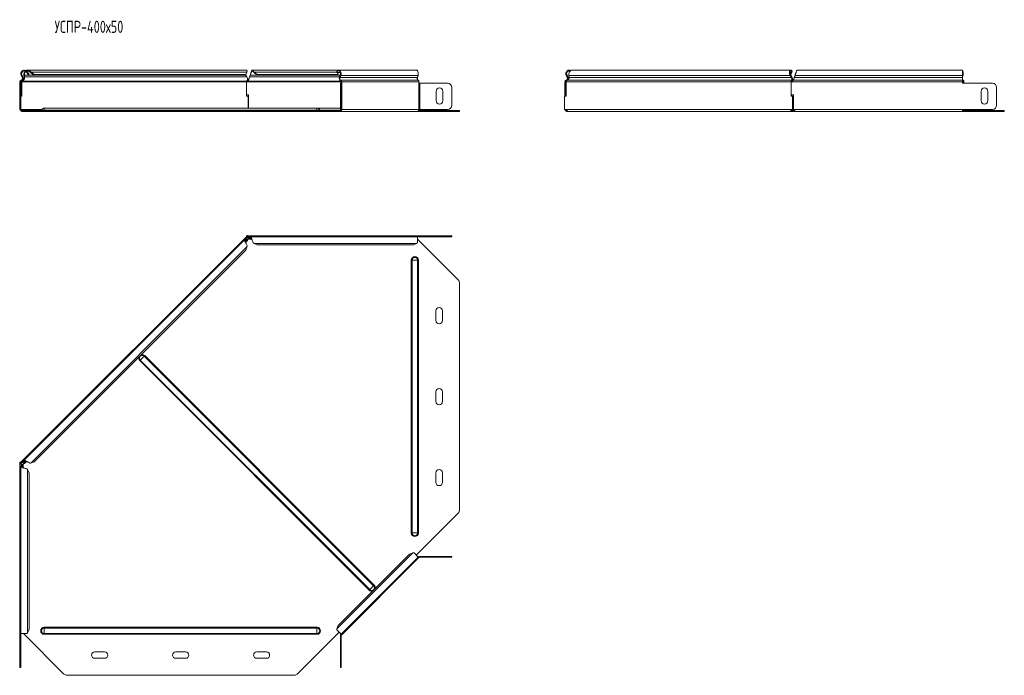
# Model space of a CAD drawing. Header units: millimetres. Extents: x -119 to 1501, y -7903 to 292.
# Tile 3 of 11: x -105 to 1111, y -5098 to -4288. Entities that reach past the tile are written whole.
import ezdxf

# ---------------------------------------------------------------- set-up
doc = ezdxf.new("R2010")
doc.units = ezdxf.units.MM
doc.styles.add('SLDTEXTSTYLE0', font='TXT', dxfattribs={"width": 0.7, "bigfont": 'bigfont'})

msp = doc.modelspace()

# ---------------------------------------------------------------- linework, layer by layer
at = {"color": 7, "linetype": 'Continuous', "lineweight": 15}
for p, q in [((-97.1, -4352.1), (-96.4, -4351.4)), ((-96.4, -4353), (-95.5, -4352.6)), ((-96.4, -4353), (-94.6, -4356.3)), ((174.3, -4350.2), (-95.6, -4350.2)), ((-95.5, -4352.6), (-93.7, -4355.8)), ((-93.2, -4352.1), (-92.8, -4351.4)), ((-91.8, -4353), (-91.2, -4352.6)), ((-91.8, -4353), (-88, -4356.3)), ((-91.2, -4352.6), (-87.4, -4355.8)), ((174.1, -4355.8), (175.5, -4352.6)), ((288.6, -4350.2), (182, -4350.2)), ((183, -4352.1), (183, -4351.4)), ((184.3, -4352.6), (188, -4355.8)), ((184.3, -4353), (184.3, -4352.6)), ((184.3, -4353), (188, -4356.3)), ((286.9, -4352.1), (286.4, -4351.4)), ((287.3, -4353), (286.7, -4352.6)), ((288.1, -4355.8), (286.7, -4352.6)), ((288.7, -4356.3), (287.3, -4353)), ((384.1, -4350.2), (288.6, -4350.2)), ((386.2, -4350.2), (384.1, -4350.2)), ((386.2, -4351.3), (386.2, -4350.2)), ((847.6, -4350.2), (577.7, -4350.2)), ((848.2, -4353), (847, -4355.8)), ((848.8, -4352.6), (847.4, -4355.8)), ((848.2, -4353), (848.8, -4352.6)), ((848.6, -4352.1), (849.1, -4351.4)), ((1059.5, -4350.2), (855.4, -4350.2)), ((1059.5, -4356.8), (1059.5, -4350.2)), ((-105, -4364.5), (-105, -4366.5)), ((-105, -4366.5), (-104, -4366.5)), ((-105, -4371.5), (-105, -4366.5)), ((-104, -4364.5), (-104, -4366.5)), ((-104, -4366.5), (-104, -4371.5)), ((-102.8, -4364.5), (-103.5, -4364.5)), ((-103.5, -4382.3), (-103.5, -4364.5)), ((-103.4, -4356.8), (-102.2, -4359.2)), ((-102.8, -4382.3), (-102.8, -4364.5)), ((-102.5, -4356.3), (-101.3, -4358.7)), ((-102, -4363.7), (-102.2, -4363.1)), ((-100.3, -4356.8), (-99.6, -4356.3)), ((-100, -4359.2), (-100.3, -4356.8)), ((-100, -4359.2), (-99.3, -4358.7)), ((-99.3, -4358.7), (-99.6, -4356.3)), ((-93.7, -4355.8), (-94.6, -4356.3)), ((-87.4, -4355.8), (-88, -4356.3)), ((173.5, -4356.3), (-88, -4356.3)), ((174.1, -4355.8), (-87.4, -4355.8)), ((173.5, -4356.3), (174.1, -4355.8)), ((173.8, -4356.1), (173.9, -4356.3)), ((173.9, -4356.3), (175.4, -4358.7)), ((175.1, -4364.5), (175.1, -4382.3)), ((176.4, -4364.5), (175.1, -4364.5)), ((176.9, -4363.7), (176.9, -4362.8)), ((178.1, -4360.3), (178.1, -4360.3)), ((178.6, -4358.7), (179.4, -4356.3)), ((288.1, -4355.8), (188, -4355.8)), ((188, -4355.8), (188, -4356.3)), ((288.7, -4356.3), (188, -4356.3)), ((288.7, -4356.3), (288.1, -4355.8)), ((290.8, -4356.3), (288.7, -4356.3)), ((290.8, -4356.3), (289.9, -4358.7)), ((291.4, -4356.8), (290.5, -4359.2)), ((291, -4366.5), (292, -4366.5)), ((291, -4371.5), (291, -4366.5)), ((291.8, -4364.5), (291.8, -4366.5)), ((292, -4366.5), (292, -4371.5)), ((292.5, -4366.5), (292, -4366.5)), ((292.5, -4364.5), (292.5, -4366.5)), ((386, -4359.2), (386.9, -4356.8)), ((386.2, -4358.7), (386.2, -4358.6)), ((386.2, -4358.7), (386.2, -4362)), ((387.9, -4366.5), (387.9, -4364.5)), ((389, -4366.5), (387.9, -4366.5)), ((389, -4366.5), (423.4, -4366.5)), ((568.4, -4364.5), (568.4, -4380.8)), ((568.4, -4364.5), (569.4, -4364.5)), ((569.4, -4364.5), (569.4, -4380.8)), ((570, -4363.7), (569.7, -4362.8)), ((569.8, -4364.5), (569.8, -4382.3)), ((569.9, -4356.8), (570.8, -4356.3)), ((571.2, -4359.2), (569.9, -4356.8)), ((572.1, -4358.7), (570.8, -4356.3)), ((571.2, -4359.2), (572.1, -4358.7)), ((573.1, -4356.8), (573.4, -4359.2)), ((846.6, -4356.8), (847.3, -4356.3)), ((848.1, -4359.2), (846.6, -4356.8)), ((847.4, -4355.8), (847.1, -4356.1)), ((848.8, -4358.7), (847.3, -4356.3)), ((847.7, -4382.3), (847.7, -4364.5)), ((848.4, -4364.5), (847.7, -4364.5)), ((848, -4380.8), (848, -4364.5)), ((848, -4364.5), (849.7, -4364.5)), ((848.1, -4359.2), (848.8, -4358.7)), ((848.5, -4363.7), (848.3, -4362.8)), ((851.5, -4360.3), (851.5, -4360.3)), ((852.8, -4356.3), (851.9, -4358.7)), ((852.8, -4356.8), (851.9, -4359.2)), ((851.9, -4359.2), (851.9, -4358.7)), ((852.8, -4356.8), (852.8, -4356.3)), ((1059.6, -4356.3), (1059.5, -4356.5)), ((1059.5, -4356.8), (1059.5, -4359.2)), ((1060.2, -4356.8), (1059.5, -4358.6)), ((1059.5, -4362.8), (1059.5, -4359.2)), ((1059.5, -4364.5), (1059.5, -4362.8)), ((1059.5, -4364.5), (1059.5, -4366.5)), ((1096.7, -4366.5), (1059.5, -4366.5)), ((1060.6, -4364.5), (1060.6, -4366.5)), ((1061.3, -4364.5), (1061.3, -4366.5)), ((-105, -4393.7), (-105, -4371.5)), ((-104, -4393.7), (-104, -4371.5)), ((291, -4371.5), (291, -4393.7)), ((292, -4371.5), (292, -4393.7)), ((409.4, -4388.2), (409.4, -4376.2)), ((417.4, -4376.2), (417.4, -4388.2)), ((428.4, -4371.5), (428.4, -4393.7)), ((428.4, -4371.5), (428.4, -4393.7)), ((1082.7, -4388.2), (1082.7, -4376.2)), ((1090.7, -4376.2), (1090.7, -4388.2)), ((1101.7, -4393.7), (1101.7, -4371.5)), ((-105.3, -4382.3), (-105.3, -4398.7)), ((-105.3, -4382.3), (-105, -4382.3)), ((-104, -4382.3), (-102.8, -4382.3)), ((177.4, -4380.8), (175.1, -4380.8)), ((175.1, -4382.3), (176.9, -4382.3)), ((176.9, -4397.2), (176.9, -4382.3)), ((177.4, -4397.2), (177.4, -4380.8)), ((568, -4398.7), (568, -4382.3)), ((569.8, -4382.3), (568, -4382.3)), ((568.4, -4380.8), (569.4, -4380.8)), ((568.4, -4382.3), (568.4, -4380.8)), ((569.4, -4382.3), (569.4, -4380.8)), ((849.6, -4382.3), (847.7, -4382.3)), ((848, -4380.8), (850.7, -4380.8)), ((848.4, -4382.3), (848.4, -4380.8)), ((849.6, -4382.3), (849.6, -4398.7)), ((849.6, -4382.3), (850.3, -4382.3)), ((850.3, -4382.3), (850.3, -4398.7)), ((850.7, -4380.8), (850.7, -4398.7)), ((-105.3, -4398.7), (-105, -4398.7)), ((-105, -4398.7), (-105, -4393.7)), ((-104, -4398.7), (-105, -4398.7)), ((-104, -4393.7), (-104, -4398.7)), ((-103.7, -4398.7), (-103.9, -4398.7)), ((-100.8, -4400.2), (-102.5, -4400.2)), ((-100.8, -4401.2), (-102.5, -4401.2)), ((-100.8, -4400.2), (-100.8, -4401.2)), ((-50.6, -4400.2), (-100.8, -4400.2)), ((-50.6, -4401.2), (-100.8, -4401.2)), ((262, -4397.2), (-75, -4397.2)), ((-50.6, -4400.2), (-47, -4400.2)), ((-47, -4401.2), (-50.6, -4401.2)), ((-47, -4400.2), (234.1, -4400.2)), ((-47, -4401.2), (234.1, -4401.2)), ((234.1, -4400.2), (237.6, -4400.2)), ((237.6, -4401.2), (234.1, -4401.2)), ((289.3, -4400.2), (237.6, -4400.2)), ((289.3, -4401.2), (237.6, -4401.2)), ((291, -4397.2), (262, -4397.2)), ((289.3, -4400.2), (289.3, -4401.2)), ((290.7, -4400.2), (289.3, -4400.2)), ((290.7, -4401.2), (289.3, -4401.2)), ((290.7, -4401.2), (386.2, -4401.2)), ((291, -4398.7), (291, -4393.7)), ((292, -4398.7), (291, -4398.7)), ((292, -4393.7), (292, -4398.7)), ((292, -4398.7), (292.5, -4398.7)), ((436.4, -4401.2), (386.2, -4401.2)), ((436.4, -4400.2), (387.6, -4400.2)), ((387.9, -4398.7), (389, -4398.7)), ((423.4, -4398.7), (389, -4398.7)), ((436.4, -4400.2), (437.9, -4400.2)), ((437.9, -4401.2), (436.4, -4401.2)), ((437.9, -4400.2), (437.9, -4401.2)), ((568.8, -4398.7), (568, -4398.7)), ((568.8, -4398.7), (568.9, -4398.7)), ((570.9, -4401.2), (570.9, -4400.2)), ((572.3, -4401.2), (570.9, -4401.2)), ((572.3, -4401.2), (848.8, -4401.2)), ((848.7, -4398.7), (848.8, -4398.7)), ((849.6, -4398.7), (848.8, -4398.7)), ((848.8, -4400.2), (848.8, -4401.2)), ((852.4, -4400.2), (848.8, -4400.2)), ((852.4, -4401.2), (848.8, -4401.2)), ((849.6, -4398.7), (850.3, -4398.7)), ((850.7, -4397.2), (850.3, -4397.2)), ((852.4, -4400.5), (852.4, -4401.2)), ((852.4, -4401.2), (1059.5, -4401.2)), ((1059.5, -4401.2), (1059.5, -4398.7)), ((1059.5, -4398.7), (1096.7, -4398.7)), ((1059.7, -4399.5), (1059.5, -4399.2)), ((1109.8, -4400.2), (1059.5, -4400.2)), ((1109.8, -4401.2), (1059.5, -4401.2)), ((1109.8, -4400.2), (1111.2, -4400.2)), ((1111.2, -4401.2), (1109.8, -4401.2)), ((1111.2, -4400.2), (1111.2, -4401.2)), ((174.4, -4556.4), (-103.5, -4834.3)), ((172.5, -4559.7), (-100.2, -4832.4)), ((173.3, -4559.7), (173.9, -4560.3)), ((173.3, -4559.7), (174.8, -4560)), ((173.6, -4563), (176, -4560.6)), ((173.9, -4560.3), (175.4, -4560.6)), ((174.4, -4556.4), (174.8, -4556)), ((174.4, -4556.4), (175.1, -4557.1)), ((174.7, -4555), (174.7, -4556)), ((176.4, -4555), (174.7, -4555)), ((176.4, -4556), (174.7, -4556)), ((174.8, -4560), (175.4, -4560.6)), ((174.9, -4557.7), (175.1, -4557.9)), ((175.1, -4557.1), (176.2, -4556)), ((175.8, -4555), (176.2, -4554.6)), ((176.2, -4554.6), (176.6, -4555)), ((176.4, -4555), (176.4, -4556)), ((386.2, -4555), (176.4, -4555)), ((176.9, -4556.6), (176.9, -4556.3)), ((178.1, -4559.1), (181.5, -4559.1)), ((178.6, -4557.8), (179.4, -4556.5)), ((178.6, -4558.7), (179.4, -4557.4)), ((178.6, -4557.8), (178.6, -4558.7)), ((179.4, -4556.5), (179.4, -4557.4)), ((386.2, -4556), (180, -4556)), ((386.2, -4556), (386.2, -4555)), ((386.2, -4555), (423.4, -4555)), ((386.2, -4563.6), (386.2, -4556)), ((386.2, -4556), (423.4, -4556)), ((386.2, -4559.1), (436.4, -4609.4)), ((423.4, -4555), (428.4, -4555)), ((428.4, -4556), (423.4, -4556)), ((428.4, -4555), (428.4, -4556)), ((174.1, -4572.6), (-87.4, -4834)), ((174.1, -4572.6), (175.5, -4568.7)), ((174.3, -4564.4), (174.3, -4564.4)), ((184.3, -4564.5), (188, -4566.2)), ((381.2, -4566.2), (188, -4566.2)), ((381.2, -4566.2), (384.9, -4564.5)), ((437.9, -4894), (437.9, -4612.9)), ((408.9, -4659.5), (408.9, -4647.5)), ((416.9, -4647.5), (416.9, -4659.5)), ((408.9, -4759.5), (408.9, -4747.5)), ((416.9, -4747.5), (416.9, -4759.5)), ((-105.3, -4836.1), (-105, -4835.8)), ((-105.3, -4836.1), (-105, -4836.5)), ((-105, -4834.6), (-105, -4836.3)), ((-105, -4834.6), (-104, -4834.6)), ((-105, -4836.3), (-104, -4836.3)), ((-105, -4836.3), (-105, -5046.1)), ((-104, -4834.8), (-103.5, -4834.3)), ((-104, -4834.6), (-104, -4836.3)), ((-104, -4836.2), (-102.8, -4835)), ((-104, -4840), (-104, -5046.1)), ((-103.7, -4836.8), (-103.4, -4836.8)), ((-102.8, -4835), (-103.5, -4834.3)), ((-103.4, -4839.4), (-102.2, -4838.5)), ((-103.4, -4839.4), (-102.5, -4839.4)), ((-102.5, -4839.4), (-101.3, -4838.5)), ((-102, -4835), (-102.2, -4834.9)), ((-102.2, -4838.5), (-101.3, -4838.5)), ((-100.9, -4841.4), (-100.9, -4838.1)), ((-100.3, -4833.2), (-99.6, -4833.9)), ((-100, -4834.7), (-100.3, -4833.2)), ((-100, -4834.7), (-99.3, -4835.4)), ((-99.3, -4835.4), (-99.6, -4833.9)), ((-99.4, -4836), (-97, -4833.6)), ((-95.6, -4834.2), (-95.6, -4834.2)), ((-91.2, -4835.4), (-87.4, -4834)), ((-93.7, -4847.9), (-95.5, -4844.2)), ((-93.7, -4847.9), (-93.7, -5041.1)), ((408.9, -4859.5), (408.9, -4847.5)), ((416.9, -4847.5), (416.9, -4859.5)), ((436.4, -4897.6), (384.8, -4949.2)), ((376.5, -4948), (288.1, -5036.4)), ((380.3, -4946.6), (376.5, -4948)), ((387.2, -4951.7), (381.9, -4946.4)), ((389, -4951), (423.4, -4951)), ((423.4, -4951), (428.4, -4951)), ((428.4, -4951), (428.4, -4952)), ((291.8, -5047.2), (387.2, -4951.7)), ((387.9, -4952.4), (292.5, -5047.9)), ((387.9, -4952.4), (387.2, -4951.7)), ((389, -4952), (423.4, -4952)), ((428.4, -4952), (423.4, -4952)), ((288.1, -5036.4), (286.7, -5040.3)), ((-105, -5046.1), (-104, -5046.1)), ((-105, -5083.3), (-105, -5046.1)), ((-104, -5046.1), (-96.4, -5046.1)), ((-104, -5083.3), (-104, -5046.1)), ((-50.6, -5096.4), (-100.8, -5046.1)), ((-95.5, -5044.8), (-93.7, -5041.1)), ((289.3, -5044.7), (237.6, -5096.4)), ((286.4, -5041.8), (291.8, -5047.2)), ((291.6, -5047), (292.5, -5047.9)), ((291, -5048.9), (291, -5083.3)), ((292, -5048.9), (292, -5083.3)), ((-12.5, -5068.8), (-0.5, -5068.8)), ((87.5, -5068.8), (99.5, -5068.8)), ((187.5, -5068.8), (199.5, -5068.8)), ((-105, -5088.3), (-105, -5083.3)), ((-104, -5083.3), (-104, -5088.3)), ((-0.5, -5076.8), (-12.5, -5076.8)), ((99.5, -5076.8), (87.5, -5076.8)), ((199.5, -5076.8), (187.5, -5076.8)), ((291, -5088.3), (291, -5083.3)), ((292, -5083.3), (292, -5088.3)), ((-104, -5088.3), (-105, -5088.3)), ((292, -5088.3), (291, -5088.3)), ((-47, -5097.8), (234.1, -5097.8))]:
    msp.add_line(p, q, dxfattribs=at)
at = {"color": 7, "linetype": 'Continuous', "lineweight": 0}
for p, q in [((175.5, -4352.6), (-91.2, -4352.6)), ((286.7, -4352.6), (184.3, -4352.6)), ((290.8, -4353), (287.3, -4353)), ((846.4, -4353), (848.2, -4353)), ((-105, -4364.5), (-104, -4364.5)), ((-103.7, -4362.8), (-103.4, -4363.7)), ((-103.4, -4356.8), (-102.5, -4356.3)), ((175.1, -4364.5), (-102.8, -4364.5)), ((-102.2, -4359.2), (-101.3, -4358.7)), ((175.1, -4363.7), (-102, -4363.7)), ((173.9, -4356.3), (-99.6, -4356.3)), ((175.4, -4358.7), (-99.3, -4358.7)), ((291.8, -4364.5), (176.4, -4364.5)), ((291.4, -4363.7), (176.9, -4363.7)), ((289.9, -4358.7), (178.6, -4358.7)), ((290.8, -4356.3), (179.4, -4356.3)), ((290.5, -4359.2), (289.9, -4358.7)), ((386, -4359.2), (290.5, -4359.2)), ((291.4, -4356.8), (290.8, -4356.3)), ((386.9, -4356.8), (291.4, -4356.8)), ((291.6, -4362.8), (291.4, -4363.7)), ((387, -4362.8), (291.6, -4362.8)), ((292.5, -4364.5), (291.8, -4364.5)), ((387.9, -4364.5), (292.5, -4364.5)), ((292.5, -4398.7), (292.5, -4366.5)), ((386.2, -4358.7), (386.1, -4358.7)), ((387.9, -4398.7), (387.9, -4366.5)), ((389, -4398.7), (389, -4366.5)), ((569.8, -4364.5), (847.7, -4364.5)), ((571.1, -4362.8), (848.3, -4362.8)), ((573.1, -4356.8), (846.6, -4356.8)), ((573.4, -4359.2), (848.1, -4359.2)), ((849.7, -4364.5), (1059.5, -4364.5)), ((850.2, -4362.8), (1059.5, -4362.8)), ((851.9, -4359.2), (1059.5, -4359.2)), ((852.8, -4356.8), (1059.5, -4356.8)), ((1059.5, -4356.3), (1059.6, -4356.3)), ((1059.5, -4363.7), (1060.2, -4363.7)), ((1059.5, -4364.5), (1060.6, -4364.5)), ((1060.2, -4356.8), (1059.6, -4356.3)), ((1060.4, -4362.8), (1060.2, -4363.7)), ((1061.3, -4364.5), (1060.6, -4364.5)), ((-104, -4371.5), (-105, -4371.5)), ((292, -4371.5), (291, -4371.5)), ((-105, -4393.7), (-104, -4393.7)), ((-77.9, -4398.7), (-103.7, -4398.7)), ((-102.5, -4401.2), (-102.5, -4400.2)), ((-75, -4399.5), (-78.4, -4399.5)), ((-75, -4399.5), (-75, -4397.2)), ((-75, -4400.2), (-75, -4399.5)), ((-75, -4399.5), (262, -4399.5)), ((-50.6, -4401.2), (-50.6, -4400.2)), ((-47, -4400.2), (-47, -4401.2)), ((234.1, -4401.2), (234.1, -4400.2)), ((237.6, -4400.2), (237.6, -4401.2)), ((262, -4399.5), (262, -4397.2)), ((262, -4400.2), (262, -4399.5)), ((262, -4399.5), (265.5, -4399.5)), ((265.5, -4399.5), (291.6, -4399.5)), ((290.7, -4401.2), (290.7, -4400.2)), ((291, -4393.7), (292, -4393.7)), ((387.9, -4398.7), (292.5, -4398.7)), ((436.4, -4401.2), (436.4, -4400.2)), ((568.9, -4398.7), (848.7, -4398.7)), ((848.1, -4399.5), (851.9, -4399.5)), ((850.7, -4398.7), (1059.5, -4398.7)), ((1059.7, -4399.5), (1059.5, -4399.5)), ((1109.8, -4401.2), (1109.8, -4400.2)), ((174.9, -4557.7), (173, -4559.7)), ((173.9, -4560.3), (173.1, -4561.2)), ((175.4, -4560.6), (173.5, -4562.5)), ((179.6, -4556.3), (176.9, -4556.3)), ((181.3, -4558.7), (178.6, -4558.7)), ((180.6, -4557.4), (179.4, -4557.4)), ((423.4, -4556), (423.4, -4555)), ((175.5, -4568.7), (-91.2, -4835.4)), ((384.9, -4564.5), (184.3, -4564.5)), ((379.5, -4585), (378.5, -4585)), ((378.5, -4585), (378.5, -4922)), ((386.3, -4585), (379.5, -4585)), ((379.5, -4585), (379.5, -4922)), ((386.3, -4585), (386.3, -4922)), ((387.3, -4585), (386.3, -4585)), ((387.3, -4585), (387.3, -4922)), ((43.6, -4708.4), (48.5, -4703.6)), ((48.5, -4703.6), (49.1, -4702.9)), ((48.5, -4703.6), (332, -4987.1)), ((49.1, -4702.9), (332.7, -4986.5)), ((43, -4709.1), (43.6, -4708.4)), ((43, -4709.1), (326.5, -4992.6)), ((43.6, -4708.4), (327.2, -4992)), ((-103.7, -4836.8), (-103.7, -4839.6)), ((-102.5, -4839.4), (-102.5, -4840.6)), ((-100.3, -4832.9), (-102.2, -4834.9)), ((-101.3, -4838.5), (-101.3, -4841.3)), ((-98.8, -4833), (-99.6, -4833.9)), ((-97.4, -4833.4), (-99.3, -4835.4)), ((-95.5, -4844.2), (-95.5, -5044.8)), ((379.5, -4922), (378.5, -4922)), ((386.3, -4922), (379.5, -4922)), ((387.3, -4922), (386.3, -4922)), ((380.3, -4946.6), (286.7, -5040.3)), ((389, -4952), (389, -4951)), ((423.4, -4952), (423.4, -4951)), ((327.2, -4992), (332, -4987.1)), ((332, -4987.1), (332.7, -4986.5)), ((326.5, -4992.6), (327.2, -4992)), ((-75, -5039.4), (-75, -5038.5)), ((-75, -5038.5), (262, -5038.5)), ((-75, -5046.3), (-75, -5039.4)), ((-75, -5039.4), (262, -5039.4)), ((-75, -5046.3), (262, -5046.3)), ((-75, -5047.2), (-75, -5046.3)), ((-75, -5047.2), (262, -5047.2)), ((262, -5039.4), (262, -5038.5)), ((262, -5046.3), (262, -5039.4)), ((262, -5047.2), (262, -5046.3)), ((292, -5048.9), (291, -5048.9)), ((-105, -5083.3), (-104, -5083.3)), ((291, -5083.3), (292, -5083.3))]:
    msp.add_line(p, q, dxfattribs=at)
at = {"color": 7, "linetype": 'Continuous', "lineweight": 15, "flags": 128}
for points in [[(286.4, -4351.4), (287.1, -4350.7), (288, -4350.3), (288.9, -4350.2), (289.7, -4350.5), (290.5, -4351.1), (291.2, -4352), (291.6, -4353.1), (291.8, -4354.4), (291.7, -4355.6), (291.4, -4356.8)], [(286.9, -4352.1), (287.6, -4351.5), (288.5, -4351.2), (289.3, -4351.3), (290.1, -4351.9), (290.7, -4352.8), (291, -4353.9), (291, -4355.2), (290.8, -4356.3)], [(386.9, -4356.8), (387.2, -4355.6), (387.2, -4354.4), (387, -4353.1), (386.6, -4352), (386, -4351.1), (385.2, -4350.5), (384.3, -4350.2), (384.1, -4350.2)], [(1059.5, -4363.3), (1059.7, -4363.4), (1060.2, -4363.7)]]:
    msp.add_lwpolyline(points, dxfattribs=at)
at = {"color": 7, "linetype": 'Continuous', "lineweight": 15}
for centre, radius, start, end in [((-99.5, -4354.7), 4.5, 46.6936, 208.0725), ((-99.5, -4354.7), 3.5, 46.6936, 208.0725), ((1054.8, -4354.7), 5.82, 338.8624, 35.4359), ((1055.1, -4354.7), 4.77, 339.8236, 22.2486), ((-103.2, -4364.5), 1.8, 106.2863, 180), ((-103.2, -4364.5), 0.8, 106.2863, 180), ((-104.4, -4360.4), 2.5, 286.2863, 28.0725), ((-104.4, -4360.4), 3.5, 286.2863, 28.0725), ((293.5, -4360.4), 4, 155.8096, 237.3301), ((293.1, -4360.4), 2.86, 155.8096, 237.3301), ((291, -4364.4), 0.811, 355.5071, 60.3471), ((290.7, -4364.3), 1.82, 355.5071, 60.3471), ((388.6, -4360.4), 2.86, 155.8096, 237.3301), ((386.1, -4364.3), 1.82, 355.5071, 60.3471), ((423.4, -4371.5), 5, 0, 90), ((1061.2, -4361.1), 1.88, 209.5018, 245.4147), ((1059.8, -4364.4), 0.811, 355.5071, 60.3471), ((1059.5, -4364.3), 1.82, 355.5071, 60.3471), ((1096.7, -4371.5), 5, 0, 90), ((413.4, -4376.2), 4, 0, 180), ((1086.7, -4376.2), 4, 0, 180), ((413.4, -4388.2), 4, 180, 0), ((1086.7, -4388.2), 4, 180, 0), ((-102.5, -4398.7), 2.5, 180, 270), ((-102.5, -4398.7), 1.5, 180, 270), ((-79.3, -4399.2), 1, 270, 338.9773), ((-75, -4400.9), 3.68, 90, 158.9773), ((262, -4400.9), 3.68, 21.0227, 90), ((266.4, -4399.2), 1, 201.0227, 270), ((290.3, -4399), 2.23, 281.4218, 8.0495), ((290.5, -4398.9), 1.34, 281.4218, 8.0495), ((385.7, -4399), 2.23, 281.4218, 8.0495), ((423.4, -4393.7), 5, 270, 0), ((423.4, -4393.7), 5, 270, 0), ((1060.6, -4399.2), 1, 201.0227, 270), ((1059, -4398.8), 1.64, 311.2413, 3.0288), ((1058.1, -4398.7), 3.19, 332.7541, 0.7206), ((1096.7, -4393.7), 5, 270, 0), ((176.7, -4556.7), 2.5, 245.9796, 298.0633), ((432.9, -4612.9), 5, 0, 45), ((412.9, -4647.5), 4, 0, 180), ((412.9, -4659.5), 4, 180, 360), ((412.9, -4747.5), 4, 0, 180), ((412.9, -4759.5), 4, 180, 0), ((-103.2, -4836.6), 2.5, 331.6489, 23.309), ((412.9, -4847.5), 4, 0, 180), ((412.9, -4859.5), 4, 180, 0), ((432.9, -4894), 5, 315, 0), ((389, -4953.5), 2.5, 90, 135), ((389, -4953.5), 1.5, 90, 135), ((293.5, -5048.9), 2.5, 135, 180), ((293.5, -5048.9), 1.5, 135, 180), ((-12.5, -5072.8), 4, 90, 270), ((-0.5, -5072.8), 4, 270, 90), ((87.5, -5072.8), 4, 90, 270), ((99.5, -5072.8), 4, 270, 90), ((187.5, -5072.8), 4, 90, 270), ((199.5, -5072.8), 4, 270, 90), ((-47, -5092.8), 5, 225, 270), ((234.1, -5092.8), 5, 270, 315)]:
    msp.add_arc(centre, radius, start, end, dxfattribs=at)
at = {"color": 7, "linetype": 'Continuous', "lineweight": 0}
for centre, radius, start, end in [((382.9, -4585), 4.37, 0, 180), ((382.9, -4585), 3.43, 0, 180), ((46, -4706), 4.37, 164.4524, 225), ((46, -4706), 3.43, 45, 225), ((46, -4706), 4.37, 45, 105.5476), ((382.9, -4922), 4.37, 180, 0), ((382.9, -4922), 3.43, 180, 0), ((329.6, -4989.5), 3.43, 225, 45), ((329.6, -4989.5), 4.37, 344.4524, 45), ((329.6, -4989.5), 4.37, 225, 285.5476), ((-75, -5042.8), 4.37, 90, 270), ((-75, -5042.8), 3.43, 90, 270), ((262, -5042.8), 4.37, 270, 90), ((262, -5042.8), 3.43, 270, 90)]:
    msp.add_arc(centre, radius, start, end, dxfattribs=at)
at = {"color": 7, "linetype": 'Continuous', "lineweight": 15}
for points, knots in [([(-100.3, -4356.8), (-100.3, -4356.3), (-100.4, -4355.3), (-100, -4353.7), (-99.3, -4352.3), (-98.7, -4351.7), (-98.4, -4351.4)], [0, 0, 0, 0, 0.265177, 0.530354, 0.795532, 1, 1, 1, 1]), ([(-99.6, -4356.3), (-99.6, -4355.9), (-99.7, -4355.2), (-99.3, -4353.9), (-98.6, -4352.8), (-98, -4352.1), (-97.6, -4351.9), (-97.6, -4351.8)], [0, 0, 0, 0, 0.2417497, 0.4834993, 0.725249, 0.9669986, 1, 1, 1, 1]), ([(-97.5, -4350.7), (-97.3, -4350.6), (-96.6, -4350.2), (-95.4, -4350.1), (-94, -4350.4), (-93.2, -4351.1), (-92.8, -4351.4)], [0, 0, 0, 0, 0.1395133, 0.4263422, 0.7131711, 1, 1, 1, 1]), ([(-96.3, -4351.3), (-96, -4351.2), (-95.4, -4351.1), (-94.3, -4351.4), (-93.6, -4351.9), (-93.2, -4352.1)], [0, 0, 0, 0, 0.2750902, 0.6375451, 1, 1, 1, 1]), ([(175.8, -4351.4), (175.6, -4351.1), (175.2, -4350.5), (174.6, -4350.1), (174.3, -4350.2), (174.3, -4350.2)], [0, 0, 0, 0, 0.4660046, 0.9320092, 1, 1, 1, 1]), ([(179.4, -4356.3), (179.6, -4356), (179.7, -4355.6), (180, -4354.8), (180.2, -4354.3), (180.5, -4353.5), (180.6, -4353.2), (180.9, -4352.5), (181.1, -4352.2), (181.3, -4351.7), (181.5, -4351.5), (181.8, -4351.2), (181.9, -4351.2), (182.2, -4351.2), (182.4, -4351.3), (182.7, -4351.6), (182.8, -4351.9), (183, -4352.1)], [0, 0, 0, 0, 0.125, 0.125, 0.25, 0.25, 0.375, 0.375, 0.5, 0.5, 0.625, 0.625, 0.75, 0.75, 0.875, 0.875, 1, 1, 1, 1]), ([(180, -4354.7), (180.1, -4354.4), (180.4, -4353.5), (180.8, -4352.2), (181.2, -4351), (181.6, -4350.3), (182.1, -4350.1), (182.5, -4350.4), (182.8, -4351.1), (183, -4351.4)], [0, 0, 0, 0, 0.096462, 0.247051, 0.397641, 0.548231, 0.698821, 0.84941, 1, 1, 1, 1]), ([(569.9, -4356.8), (569.7, -4356.3), (569.3, -4355.3), (569.4, -4353.7), (570, -4352.2), (571.1, -4351), (572.5, -4350.3), (574.1, -4350.1), (575.3, -4350.3), (575.8, -4350.7), (575.9, -4350.7)], [0, 0, 0, 0, 0.138909, 0.277817, 0.416726, 0.555635, 0.694543, 0.833452, 0.97236, 1, 1, 1, 1]), ([(570.8, -4356.3), (570.7, -4355.9), (570.3, -4355.2), (570.4, -4353.9), (570.9, -4352.8), (571.7, -4351.8), (572.8, -4351.3), (574, -4351.1), (574.7, -4351.3), (575, -4351.4)], [0, 0, 0, 0, 0.148387, 0.296774, 0.445161, 0.593548, 0.741935, 0.890322, 1, 1, 1, 1]), ([(577.7, -4350.2), (577.3, -4350.2), (576.4, -4350.3), (575.2, -4351), (574.1, -4352.2), (573.4, -4353.7), (573, -4355.3), (573.1, -4356.3), (573.1, -4356.8)], [0, 0, 0, 0, 0.145898, 0.316718, 0.487539, 0.658359, 0.82918, 1, 1, 1, 1]), ([(846.6, -4356.8), (846.4, -4356.3), (846.1, -4355.8), (845.8, -4354.8), (845.7, -4354.2), (845.7, -4353.2), (845.7, -4352.7), (845.9, -4351.8), (846.1, -4351.4), (846.5, -4350.8), (846.7, -4350.5), (847.2, -4350.2), (847.5, -4350.2), (848, -4350.2), (848.3, -4350.3), (848.7, -4350.8), (849, -4351), (849.1, -4351.4)], [0, 0, 0, 0, 0.125, 0.125, 0.25, 0.25, 0.375, 0.375, 0.5, 0.5, 0.625, 0.625, 0.75, 0.75, 0.875, 0.875, 1, 1, 1, 1]), ([(847.3, -4356.3), (847, -4356), (846.8, -4355.6), (846.5, -4354.8), (846.4, -4354.3), (846.4, -4353.5), (846.4, -4353.2), (846.5, -4352.5), (846.6, -4352.2), (846.8, -4351.7), (847, -4351.5), (847.3, -4351.2), (847.5, -4351.2), (847.9, -4351.2), (848.1, -4351.3), (848.4, -4351.6), (848.5, -4351.9), (848.6, -4352.1)], [0, 0, 0, 0, 0.125, 0.125, 0.25, 0.25, 0.375, 0.375, 0.5, 0.5, 0.625, 0.625, 0.75, 0.75, 0.875, 0.875, 1, 1, 1, 1]), ([(855.4, -4350.2), (855.3, -4350.2), (855, -4350.3), (854.6, -4351), (854.1, -4352.2), (853.7, -4353.7), (853.2, -4355.3), (852.9, -4356.3), (852.8, -4356.8)], [0, 0, 0, 0, 0.145898, 0.316718, 0.487539, 0.658359, 0.82918, 1, 1, 1, 1]), ([(853.5, -4354.4), (853.4, -4354.7), (853.2, -4355.3), (852.9, -4355.9), (852.8, -4356.3)], [0, 0, 0, 0, 0.3729478, 1, 1, 1, 1]), ([(-103.5, -4364.5), (-103.5, -4364.3), (-103.4, -4364), (-103.2, -4363.7), (-103.2, -4363.6)], [0, 0, 0, 0, 0.626567, 1, 1, 1, 1]), ([(-102.8, -4364.5), (-102.7, -4364.3), (-102.6, -4364.1), (-102.4, -4363.9), (-102.2, -4363.8), (-102, -4363.7)], [0, 0, 0, 0, 0.5, 0.5, 1, 1, 1, 1]), ([(-102, -4363.7), (-101.6, -4363.6), (-101.1, -4363.3), (-100.4, -4362.6), (-100.1, -4362.2), (-99.6, -4361.2), (-99.4, -4360.7), (-99.3, -4359.7), (-99.3, -4359.2), (-99.3, -4358.7)], [0, 0, 0, 0, 0.25, 0.25, 0.5, 0.5, 0.75, 0.75, 1, 1, 1, 1]), ([(-101.7, -4362.6), (-101.7, -4362.6), (-101.5, -4362.5), (-101.2, -4362.2), (-100.8, -4361.8), (-100.5, -4361.3), (-100.2, -4360.8), (-100, -4360.2), (-100, -4359.7), (-100, -4359.4), (-100, -4359.2)], [0, 0, 0, 0, 0.004647, 0.146841, 0.289034, 0.431227, 0.57342, 0.715614, 0.857807, 1, 1, 1, 1]), ([(175.1, -4363.7), (175.1, -4363.8), (175, -4363.9), (175, -4364.1), (175, -4364.3), (175.1, -4364.5)], [0, 0, 0, 0, 0.5, 0.5, 1, 1, 1, 1]), ([(175.4, -4358.7), (175.7, -4359.2), (175.9, -4359.7), (176.1, -4360.7), (176.1, -4361.2), (176.1, -4362.2), (175.9, -4362.6), (175.6, -4363.3), (175.4, -4363.6), (175.1, -4363.7)], [0, 0, 0, 0, 0.25, 0.25, 0.5, 0.5, 0.75, 0.75, 1, 1, 1, 1]), ([(176.4, -4364.5), (176.5, -4364.1), (176.5, -4363.7), (176.7, -4363.1), (176.8, -4362.9), (176.9, -4362.8)], [0, 0, 0, 0, 0.5, 0.5, 1, 1, 1, 1]), ([(176.4, -4364.5), (176.5, -4364.3), (176.5, -4364.1), (176.7, -4363.9), (176.8, -4363.8), (176.9, -4363.7)], [0, 0, 0, 0, 0.5, 0.5, 1, 1, 1, 1]), ([(176.9, -4363.7), (177, -4363.6), (177.2, -4363.3), (177.5, -4362.6), (177.6, -4362.2), (177.9, -4361.2), (178, -4360.7), (178.3, -4359.7), (178.4, -4359.2), (178.6, -4358.7)], [0, 0, 0, 0, 0.25, 0.25, 0.5, 0.5, 0.75, 0.75, 1, 1, 1, 1]), ([(176.9, -4362.8), (177, -4362.7), (177.1, -4362.6), (177.3, -4362.2), (177.5, -4361.8), (177.7, -4361.3), (177.9, -4360.8), (178.1, -4360.5), (178.1, -4360.3)], [0, 0, 0, 0, 0.17063, 0.341261, 0.511891, 0.682521, 0.853152, 1, 1, 1, 1]), ([(568.4, -4364.5), (568.4, -4364.1), (568.5, -4363.7), (569, -4363.1), (569.3, -4362.9), (569.7, -4362.8)], [0, 0, 0, 0, 0.5, 0.5, 1, 1, 1, 1]), ([(569.4, -4364.5), (569.4, -4364.3), (569.5, -4364.1), (569.7, -4363.9), (569.8, -4363.8), (570, -4363.7)], [0, 0, 0, 0, 0.5, 0.5, 1, 1, 1, 1]), ([(569.7, -4362.8), (570, -4362.7), (570.4, -4362.5), (570.9, -4362), (571.2, -4361.7), (571.4, -4361), (571.5, -4360.6), (571.5, -4359.9), (571.4, -4359.5), (571.2, -4359.2)], [0, 0, 0, 0, 0.25, 0.25, 0.5, 0.5, 0.75, 0.75, 1, 1, 1, 1]), ([(571.1, -4362.8), (570.8, -4362.9), (570.5, -4363.1), (570.1, -4363.7), (569.9, -4364.1), (569.8, -4364.5)], [0, 0, 0, 0, 0.5, 0.5, 1, 1, 1, 1]), ([(573.4, -4359.2), (573.4, -4359.5), (573.4, -4359.9), (573.2, -4360.6), (573.1, -4361), (572.7, -4361.7), (572.4, -4362), (571.8, -4362.5), (571.5, -4362.7), (571.1, -4362.8)], [0, 0, 0, 0, 0.25, 0.25, 0.5, 0.5, 0.75, 0.75, 1, 1, 1, 1]), ([(571.8, -4362.4), (571.8, -4362.4), (572, -4362.2), (572.2, -4361.7), (572.5, -4361), (572.5, -4360.2), (572.4, -4359.4), (572.2, -4359), (572.1, -4358.7)], [0, 0, 0, 0, 0.016637, 0.213309, 0.409982, 0.606655, 0.803327, 1, 1, 1, 1]), ([(847.7, -4364.5), (847.7, -4364.1), (847.7, -4363.7), (847.9, -4363.1), (848.1, -4362.9), (848.3, -4362.8)], [0, 0, 0, 0, 0.5, 0.5, 1, 1, 1, 1]), ([(848.3, -4362.8), (848.4, -4362.7), (848.6, -4362.5), (848.7, -4362), (848.8, -4361.7), (848.8, -4361), (848.8, -4360.6), (848.5, -4359.9), (848.4, -4359.5), (848.1, -4359.2)], [0, 0, 0, 0, 0.25, 0.25, 0.5, 0.5, 0.75, 0.75, 1, 1, 1, 1]), ([(848.4, -4364.5), (848.4, -4364.3), (848.3, -4364.1), (848.4, -4363.9), (848.4, -4363.8), (848.5, -4363.7)], [0, 0, 0, 0, 0.5, 0.5, 1, 1, 1, 1]), ([(848.5, -4363.7), (848.7, -4363.6), (848.9, -4363.3), (849.3, -4362.6), (849.4, -4362.2), (849.5, -4361.2), (849.5, -4360.7), (849.2, -4359.7), (849, -4359.2), (848.8, -4358.7)], [0, 0, 0, 0, 0.25, 0.25, 0.5, 0.5, 0.75, 0.75, 1, 1, 1, 1]), ([(850.2, -4362.8), (850.2, -4362.9), (850.1, -4363.1), (849.9, -4363.7), (849.8, -4364.1), (849.7, -4364.5)], [0, 0, 0, 0, 0.5, 0.5, 1, 1, 1, 1]), ([(851.9, -4359.2), (851.8, -4359.5), (851.6, -4359.9), (851.4, -4360.6), (851.2, -4361), (850.9, -4361.7), (850.8, -4362), (850.5, -4362.5), (850.4, -4362.7), (850.2, -4362.8)], [0, 0, 0, 0, 0.25, 0.25, 0.5, 0.5, 0.75, 0.75, 1, 1, 1, 1]), ([(851.9, -4358.7), (851.9, -4359), (851.7, -4359.4), (851.6, -4360), (851.5, -4360.3), (851.5, -4360.3)], [0, 0, 0, 0, 0.4649617, 0.9299235, 1, 1, 1, 1]), ([(-102.5, -4400.3), (-102.6, -4400.2), (-102.8, -4399.9), (-103.2, -4399.5), (-103.6, -4399.1), (-103.8, -4399), (-103.9, -4398.9)], [0, 0, 0, 0, 0.155216, 0.472029, 0.76605, 1, 1, 1, 1]), ([(-101, -4400.2), (-101.1, -4400.2), (-101.2, -4400.2), (-101.4, -4400.1), (-101.5, -4400), (-101.7, -4399.9), (-101.8, -4399.8), (-101.9, -4399.7), (-102, -4399.6), (-102, -4399.6), (-102.1, -4399.6), (-102.1, -4399.5), (-102.1, -4399.5), (-102.1, -4399.5), (-102.1, -4399.5), (-102.1, -4399.5), (-102.1, -4399.5), (-102.1, -4399.5), (-102.1, -4399.5), (-102.2, -4399.5), (-102.2, -4399.5), (-102.3, -4399.4), (-102.4, -4399.3), (-102.6, -4399.1), (-102.8, -4399), (-103, -4398.9), (-103.2, -4398.8), (-103.4, -4398.7), (-103.6, -4398.7), (-103.7, -4398.7)], [0, 0, 0, 0, 0.125, 0.125, 0.25, 0.25, 0.375, 0.375, 0.4375, 0.4375, 0.46875, 0.46875, 0.484375, 0.484375, 0.492188, 0.492188, 0.496094, 0.496094, 0.498047, 0.498047, 0.5, 0.5, 0.625, 0.625, 0.75, 0.75, 0.875, 0.875, 1, 1, 1, 1]), ([(570.9, -4401.2), (570.8, -4401.2), (570.7, -4401.2), (570.6, -4401.2), (570.4, -4401.1), (570.3, -4401.1), (570.2, -4401.1), (570, -4401), (569.9, -4401), (569.8, -4400.9), (569.7, -4400.9), (569.5, -4400.8), (569.4, -4400.7), (569.3, -4400.6), (569.2, -4400.6), (569.1, -4400.5), (569.1, -4400.4), (569, -4400.3), (568.9, -4400.2), (568.9, -4400.1), (568.8, -4400), (568.7, -4399.9), (568.6, -4399.7), (568.5, -4399.4), (568.4, -4399.1), (568.4, -4398.9), (568.4, -4398.8), (568.4, -4398.7)], [0, 0, 0, 0, 0.033981, 0.067279, 0.099911, 0.131895, 0.163247, 0.193987, 0.224136, 0.253715, 0.282748, 0.311258, 0.339272, 0.366816, 0.393919, 0.42061, 0.446921, 0.472884, 0.498534, 0.523906, 0.549035, 0.57396, 0.649348, 0.728209, 0.812109, 0.902356, 1, 1, 1, 1]), ([(568.9, -4398.7), (569, -4398.7), (569.1, -4398.7), (569.3, -4398.8), (569.4, -4398.9), (569.5, -4398.9), (569.7, -4399), (569.8, -4399.1), (569.9, -4399.2), (570, -4399.4), (570.2, -4399.5), (570.3, -4399.7), (570.5, -4399.9), (570.6, -4400), (570.8, -4400.2), (571, -4400.4), (571.2, -4400.6), (571.3, -4400.8), (571.5, -4400.9), (571.7, -4401), (571.9, -4401.1), (572.1, -4401.2), (572.3, -4401.2), (572.3, -4401.2)], [0, 0, 0, 0, 0.05242, 0.100207, 0.143478, 0.182388, 0.217152, 0.24807, 0.287377, 0.327382, 0.368365, 0.410587, 0.454285, 0.499675, 0.551728, 0.603934, 0.656626, 0.710131, 0.764758, 0.820799, 0.878525, 0.938184, 1, 1, 1, 1]), ([(848.8, -4401.2), (848.7, -4401.2), (848.7, -4401.2), (848.5, -4401.2), (848.4, -4401.1), (848.3, -4401.1), (848.2, -4401.1), (848.1, -4401), (848, -4401), (847.9, -4400.9), (847.9, -4400.8), (847.8, -4400.8), (847.7, -4400.7), (847.7, -4400.6), (847.6, -4400.5), (847.6, -4400.4), (847.6, -4400.4), (847.5, -4400.3), (847.5, -4400.2), (847.5, -4400.1), (847.5, -4400), (847.5, -4399.7), (847.6, -4399.5), (847.8, -4399.2), (847.9, -4399), (848.2, -4398.9), (848.4, -4398.7), (848.6, -4398.7), (848.7, -4398.7)], [0, 0, 0, 0, 0.031761, 0.062811, 0.093165, 0.122839, 0.151849, 0.180215, 0.207955, 0.235091, 0.261646, 0.287644, 0.313109, 0.338069, 0.362553, 0.386592, 0.410217, 0.433463, 0.456366, 0.478963, 0.501292, 0.577722, 0.650088, 0.719682, 0.78795, 0.856429, 0.926641, 1, 1, 1, 1]), ([(848.8, -4400.2), (848.6, -4400.2), (848.5, -4400.2), (848.3, -4400.1), (848.3, -4400), (848.2, -4399.9), (848.1, -4399.8), (848.1, -4399.7), (848.1, -4399.6), (848.1, -4399.6), (848.1, -4399.6), (848.1, -4399.5), (848.1, -4399.5), (848.1, -4399.5), (848.1, -4399.5), (848.1, -4399.5), (848.1, -4399.5), (848.1, -4399.5), (848.1, -4399.5), (848.1, -4399.5), (848.1, -4399.5), (848.1, -4399.4), (848.2, -4399.3), (848.3, -4399.1), (848.4, -4399), (848.7, -4398.9), (848.8, -4398.8), (849.1, -4398.7), (849.2, -4398.7), (849.4, -4398.7)], [0, 0, 0, 0, 0.125, 0.125, 0.25, 0.25, 0.375, 0.375, 0.4375, 0.4375, 0.46875, 0.46875, 0.484375, 0.484375, 0.492188, 0.492188, 0.496094, 0.496094, 0.498047, 0.498047, 0.5, 0.5, 0.625, 0.625, 0.75, 0.75, 0.875, 0.875, 1, 1, 1, 1]), ([(850.7, -4398.7), (850.8, -4398.7), (851, -4398.8), (851.2, -4398.9), (851.4, -4399.1), (851.5, -4399.2), (851.7, -4399.3), (851.8, -4399.5), (851.9, -4399.6), (852.1, -4399.8), (852.2, -4400), (852.3, -4400.2), (852.4, -4400.4), (852.4, -4400.6), (852.5, -4400.7), (852.5, -4400.8), (852.5, -4400.9), (852.5, -4401), (852.5, -4401.1), (852.5, -4401.2), (852.4, -4401.2), (852.4, -4401.2)], [0, 0, 0, 0, 0.060173, 0.114986, 0.164538, 0.208964, 0.248449, 0.283261, 0.336881, 0.392192, 0.449631, 0.509592, 0.572418, 0.61539, 0.660985, 0.709428, 0.760908, 0.815585, 0.873589, 0.93503, 1, 1, 1, 1]), ([(175.8, -4567.2), (175.6, -4566.8), (175.4, -4566.4), (174.9, -4565.5), (174.6, -4565), (174.1, -4564.1), (173.8, -4563.6), (173.3, -4562.7), (173.1, -4562.2), (172.7, -4561.4), (172.6, -4561), (172.4, -4560.4), (172.3, -4560.2), (172.4, -4559.8), (172.5, -4559.7), (172.8, -4559.6), (173, -4559.6), (173.3, -4559.7)], [0, 0, 0, 0, 0.125, 0.125, 0.25, 0.25, 0.375, 0.375, 0.5, 0.5, 0.625, 0.625, 0.75, 0.75, 0.875, 0.875, 1, 1, 1, 1]), ([(174.3, -4564.4), (174.1, -4564), (173.8, -4563.3), (173.3, -4562.2), (173, -4561.3), (173, -4560.6), (173.3, -4560.3), (173.7, -4560.3), (173.9, -4560.3)], [0, 0, 0, 0, 0.152176, 0.32174, 0.491305, 0.66087, 0.830435, 1, 1, 1, 1]), ([(174.9, -4557.7), (174.7, -4557.4), (174.5, -4557.1), (174.3, -4556.7), (174.3, -4556.5), (174.4, -4556.4)], [0, 0, 0, 0, 0.5, 0.5, 1, 1, 1, 1]), ([(174.8, -4560), (175, -4560), (175.2, -4560), (175.4, -4559.8), (175.5, -4559.7), (175.4, -4559.3), (175.4, -4559), (175.2, -4558.4), (175.1, -4558.1), (174.9, -4557.7)], [0, 0, 0, 0, 0.25, 0.25, 0.5, 0.5, 0.75, 0.75, 1, 1, 1, 1]), ([(175.1, -4557.9), (175.1, -4557.7), (175, -4557.6), (175, -4557.3), (175, -4557.2), (175.1, -4557.1)], [0, 0, 0, 0, 0.5, 0.5, 1, 1, 1, 1]), ([(176, -4556.2), (175.7, -4556.5), (175.4, -4556.8), (175.1, -4557.2), (175.1, -4557.2)], [0, 0, 0, 0, 0.836447, 1, 1, 1, 1]), ([(175.4, -4560.6), (175.7, -4560.7), (175.9, -4560.7), (176.1, -4560.5), (176.1, -4560.3), (176.1, -4559.9), (175.9, -4559.5), (175.6, -4558.8), (175.4, -4558.4), (175.1, -4557.9)], [0, 0, 0, 0, 0.25, 0.25, 0.5, 0.5, 0.75, 0.75, 1, 1, 1, 1]), ([(176.4, -4555), (176.5, -4555), (176.5, -4555.1), (176.7, -4555.6), (176.8, -4555.9), (176.9, -4556.3)], [0, 0, 0, 0, 0.5, 0.5, 1, 1, 1, 1]), ([(176.4, -4556), (176.5, -4556), (176.5, -4556), (176.7, -4556.2), (176.8, -4556.4), (176.9, -4556.6)], [0, 0, 0, 0, 0.5, 0.5, 1, 1, 1, 1]), ([(176.9, -4556.3), (177, -4556.6), (177.2, -4557), (177.5, -4557.5), (177.6, -4557.7), (177.9, -4558), (178, -4558.1), (178.3, -4558.1), (178.4, -4558), (178.6, -4557.8)], [0, 0, 0, 0, 0.25, 0.25, 0.5, 0.5, 0.75, 0.75, 1, 1, 1, 1]), ([(176.9, -4556.6), (177, -4557.1), (177.2, -4557.5), (177.5, -4558.3), (177.6, -4558.6), (177.9, -4559), (178, -4559.1), (178.3, -4559.1), (178.4, -4558.9), (178.6, -4558.7)], [0, 0, 0, 0, 0.25, 0.25, 0.5, 0.5, 0.75, 0.75, 1, 1, 1, 1]), ([(179.4, -4556.5), (179.6, -4556.3), (179.7, -4556.1), (180, -4556), (180.2, -4556), (180.5, -4556.2), (180.6, -4556.4), (180.9, -4557), (181.1, -4557.3), (181.3, -4558.2), (181.5, -4558.7), (181.8, -4559.7), (181.9, -4560.2), (182.2, -4561.2), (182.4, -4561.8), (182.7, -4562.7), (182.8, -4563.2), (183, -4563.6)], [0, 0, 0, 0, 0.125, 0.125, 0.25, 0.25, 0.375, 0.375, 0.5, 0.5, 0.625, 0.625, 0.75, 0.75, 0.875, 0.875, 1, 1, 1, 1]), ([(179.4, -4557.4), (179.6, -4557.2), (179.9, -4556.9), (180.3, -4557), (180.8, -4557.5), (181.2, -4558.3), (181.6, -4559.4), (181.9, -4560.2), (182, -4560.5)], [0, 0, 0, 0, 0.169668, 0.339336, 0.509004, 0.678672, 0.84834, 1, 1, 1, 1]), ([(-103.7, -4836.8), (-104, -4836.7), (-104.4, -4836.7), (-104.8, -4836.5), (-105, -4836.4), (-105, -4836.3)], [0, 0, 0, 0, 0.5, 0.5, 1, 1, 1, 1]), ([(-103.4, -4836.8), (-103.5, -4836.7), (-103.7, -4836.7), (-103.9, -4836.5), (-104, -4836.4), (-104, -4836.3)], [0, 0, 0, 0, 0.5, 0.5, 1, 1, 1, 1]), ([(-96.4, -4842.9), (-96.8, -4842.8), (-97.2, -4842.6), (-98.2, -4842.3), (-98.7, -4842.2), (-99.8, -4841.9), (-100.3, -4841.7), (-101.3, -4841.4), (-101.8, -4841.3), (-102.6, -4841), (-103, -4840.8), (-103.5, -4840.6), (-103.7, -4840.4), (-104, -4840.1), (-104, -4840), (-103.8, -4839.7), (-103.7, -4839.5), (-103.4, -4839.4)], [0, 0, 0, 0, 0.125, 0.125, 0.25, 0.25, 0.375, 0.375, 0.5, 0.5, 0.625, 0.625, 0.75, 0.75, 0.875, 0.875, 1, 1, 1, 1]), ([(-102.7, -4835), (-102.8, -4835), (-103.1, -4835.3), (-103.5, -4835.7), (-103.7, -4836)], [0, 0, 0, 0, 0.178805, 1, 1, 1, 1]), ([(-102.2, -4838.5), (-102, -4838.4), (-101.9, -4838.2), (-101.8, -4838), (-101.9, -4837.8), (-102.2, -4837.5), (-102.4, -4837.4), (-103, -4837.1), (-103.3, -4837), (-103.7, -4836.8)], [0, 0, 0, 0, 0.25, 0.25, 0.5, 0.5, 0.75, 0.75, 1, 1, 1, 1]), ([(-103.5, -4834.3), (-103.4, -4834.2), (-103.3, -4834.3), (-102.8, -4834.5), (-102.5, -4834.7), (-102.2, -4834.9)], [0, 0, 0, 0, 0.5, 0.5, 1, 1, 1, 1]), ([(-101.3, -4838.5), (-101, -4838.4), (-100.9, -4838.2), (-100.8, -4838), (-100.9, -4837.8), (-101.3, -4837.5), (-101.6, -4837.4), (-102.4, -4837.1), (-102.9, -4837), (-103.4, -4836.8)], [0, 0, 0, 0, 0.25, 0.25, 0.5, 0.5, 0.75, 0.75, 1, 1, 1, 1]), ([(-99.4, -4842), (-99.8, -4841.9), (-100.6, -4841.6), (-101.6, -4841.1), (-102.5, -4840.7), (-102.9, -4840.3), (-103, -4839.8), (-102.7, -4839.5), (-102.5, -4839.4)], [0, 0, 0, 0, 0.15166, 0.321328, 0.490996, 0.660664, 0.830332, 1, 1, 1, 1]), ([(-102.8, -4835), (-102.7, -4835), (-102.6, -4834.9), (-102.4, -4835), (-102.2, -4835), (-102, -4835)], [0, 0, 0, 0, 0.5, 0.5, 1, 1, 1, 1]), ([(-102.2, -4834.9), (-101.9, -4835), (-101.5, -4835.1), (-100.9, -4835.3), (-100.7, -4835.4), (-100.3, -4835.4), (-100.1, -4835.3), (-100, -4835.1), (-99.9, -4834.9), (-100, -4834.7)], [0, 0, 0, 0, 0.25, 0.25, 0.5, 0.5, 0.75, 0.75, 1, 1, 1, 1]), ([(-102, -4835), (-101.6, -4835.3), (-101.1, -4835.5), (-100.4, -4835.9), (-100.1, -4836), (-99.6, -4836.1), (-99.4, -4836.1), (-99.3, -4835.8), (-99.3, -4835.6), (-99.3, -4835.4)], [0, 0, 0, 0, 0.25, 0.25, 0.5, 0.5, 0.75, 0.75, 1, 1, 1, 1]), ([(-100.3, -4833.2), (-100.3, -4832.9), (-100.3, -4832.7), (-100.2, -4832.4), (-100.1, -4832.3), (-99.8, -4832.3), (-99.5, -4832.3), (-98.9, -4832.5), (-98.5, -4832.7), (-97.7, -4833), (-97.3, -4833.3), (-96.4, -4833.8), (-95.9, -4834), (-94.9, -4834.6), (-94.5, -4834.8), (-93.6, -4835.3), (-93.1, -4835.5), (-92.8, -4835.7)], [0, 0, 0, 0, 0.125, 0.125, 0.25, 0.25, 0.375, 0.375, 0.5, 0.5, 0.625, 0.625, 0.75, 0.75, 0.875, 0.875, 1, 1, 1, 1]), ([(-99.6, -4833.9), (-99.6, -4833.6), (-99.7, -4833.2), (-99.3, -4832.9), (-98.6, -4833), (-97.7, -4833.2), (-96.7, -4833.7), (-95.9, -4834.1), (-95.6, -4834.2)], [0, 0, 0, 0, 0.169565, 0.33913, 0.508695, 0.67826, 0.847824, 1, 1, 1, 1])]:
    msp.add_open_spline(points, degree=3, knots=knots, dxfattribs=at)
for points in [[(-97.1, -4352.1), (-96.8, -4352.4), (-96.5, -4352.7), (-96.4, -4353)], [(-96.4, -4351.4), (-96, -4351.7), (-95.7, -4352.1), (-95.5, -4352.6)], [(-93.2, -4352.1), (-92.7, -4352.4), (-92.3, -4352.7), (-91.8, -4353)], [(-92.8, -4351.4), (-92.2, -4351.7), (-91.7, -4352.1), (-91.2, -4352.6)], [(175.5, -4352.6), (175.6, -4352.1), (175.7, -4351.7), (175.8, -4351.4)], [(183, -4351.4), (183.4, -4351.7), (183.8, -4352.1), (184.3, -4352.6)], [(183, -4352.1), (183.4, -4352.4), (183.8, -4352.7), (184.3, -4353)], [(286.7, -4352.6), (286.6, -4352.1), (286.5, -4351.7), (286.4, -4351.4)], [(287.3, -4353), (287.1, -4352.7), (287, -4352.4), (286.9, -4352.1)], [(848.6, -4352.1), (848.5, -4352.4), (848.4, -4352.7), (848.2, -4353)], [(849.1, -4351.4), (849.1, -4351.7), (849, -4352.1), (848.8, -4352.6)], [(175.5, -4568.7), (175.6, -4568.3), (175.7, -4567.7), (175.8, -4567.2)], [(183, -4563.6), (183.4, -4563.9), (183.8, -4564.2), (184.3, -4564.5)], [(384.9, -4564.5), (385.3, -4564.2), (385.7, -4563.9), (386.2, -4563.6)], [(-92.8, -4835.7), (-92.2, -4835.6), (-91.7, -4835.6), (-91.2, -4835.4)], [(-95.5, -4844.2), (-95.7, -4843.8), (-96, -4843.4), (-96.4, -4842.9)], [(381.9, -4946.4), (381.3, -4946.4), (380.8, -4946.5), (380.3, -4946.6)], [(-96.4, -5046.1), (-96, -5045.7), (-95.7, -5045.3), (-95.5, -5044.8)], [(286.7, -5040.3), (286.6, -5040.7), (286.5, -5041.3), (286.4, -5041.8)]]:
    msp.add_open_spline(points, degree=3, dxfattribs=at)

# ---------------------------------------------------------------- texts
at = {"color": 7, "linetype": 'Continuous', "lineweight": 0, "insert": (-62.2, -4289.2), "char_height": 15, "attachment_point": 1, "style": 'SLDTEXTSTYLE0'}
msp.add_mtext('\\M+18454\\M+18452\\M+18450\\M+18451-400\\M+1848750', dxfattribs=at)

doc.saveas('drawing.dxf')
